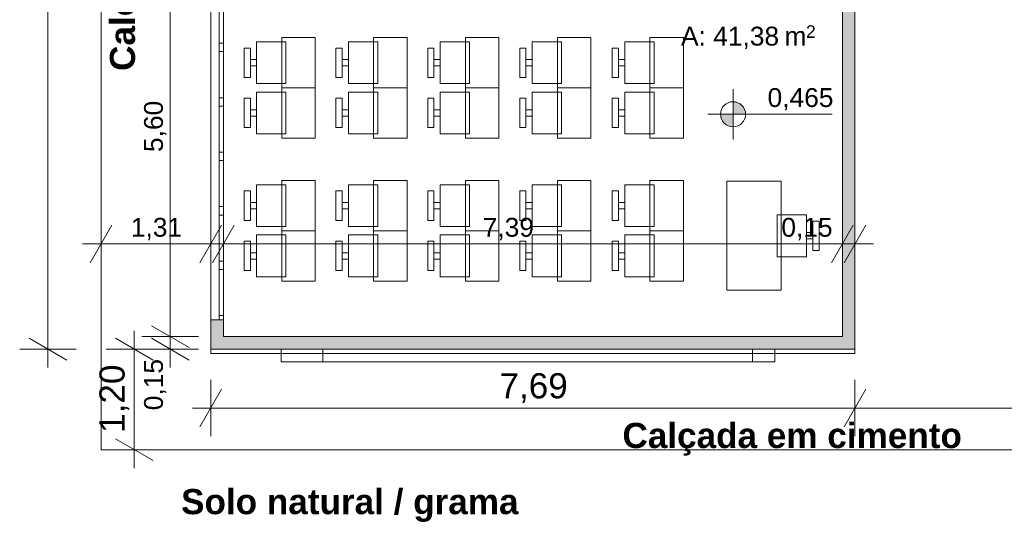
# Model space of a CAD drawing. Header units: millimetres. Extents: x 0 to 723, y 0 to 672.
# Tile 4 of 28: x 491 to 569, y 339 to 379. Entities that reach past the tile are written whole.
import ezdxf
from ezdxf.xclip import XClip

# ---------------------------------------------------------------- set-up
doc = ezdxf.new("R2010")
doc.units = ezdxf.units.MM
doc.header["$MEASUREMENT"] = 0
doc.header["$XCLIPFRAME"] = 0
doc.linetypes.add('Wipeout_Contour', pattern=[1000, 0, -1000])
for name, color, linetype in [('Anotação - Geral.2D', 7, 'Continuous'), ('Cotas - Geral.2D', 7, 'Continuous'), ('Desenho 2D - Geral.2D', 7, 'Continuous'), ('Interior - Mobiliário .ARQ', 7, 'Continuous'), ('Laje.ARQ', 7, 'Continuous'), ('Parede.ARQ', 7, 'Continuous'), ('Zonas.ARQ', 7, 'Continuous')]:
    doc.layers.add(name, color=color, linetype=linetype)
doc.styles.add('GENERATED_STYLE_1', font='txt')
doc.styles.add('GENERATED_STYLE_2', font='txt')

# ---------------------------------------------------------------- blocks, each defined once
blk = doc.blocks.new('Desenho_2_2', base_point=(-392.832, 470.64))
at = {"layer": 'Cotas - Geral.2D', "linetype": 'Continuous', "lineweight": 0}
for points in [[(547.807, 371.937), (548.807, 371.937), (548.731, 372.319), (548.514, 372.644), (548.19, 372.86), (547.807, 372.937)], [(547.807, 371.937), (546.807, 371.937), (546.883, 371.554), (547.1, 371.229), (547.424, 371.013), (547.807, 370.937)]]:
    blk.add_hatch(color=7, dxfattribs=at).paths.add_polyline_path(points)
at = {"layer": 'Parede.ARQ', "linetype": 'Continuous', "lineweight": 0}
for points in [[(556.511, 354.256), (557.511, 353.256), (557.511, 384.512), (556.511, 384.512)], [(506.244, 353.256), (507.244, 354.256), (507.244, 355.59), (506.244, 355.59)], [(506.244, 353.256), (557.511, 353.256), (556.511, 354.256), (507.244, 354.256)]]:
    blk.add_hatch(color=36, dxfattribs=at).paths.add_polyline_path(points)
at = {"layer": 'Cotas - Geral.2D', "color": 7, "linetype": 'Continuous', "lineweight": 0}
for p, q in [((493.286, 353.256), (493.286, 627.227)), ((503.013, 354.256), (503.013, 391.59)), ((547.807, 369.937), (547.807, 373.937)), ((545.807, 371.937), (555.686, 371.937)), ((497.511, 359.37), (497.511, 363.87)), ((506.244, 359.37), (506.244, 363.87)), ((507.244, 359.37), (507.244, 363.87)), ((556.511, 359.37), (556.511, 363.87)), ((557.511, 359.37), (557.511, 363.87)), ((498.377, 363.12), (496.645, 360.12)), ((505.378, 360.12), (507.11, 363.12)), ((508.11, 363.12), (506.378, 360.12)), ((555.645, 360.12), (557.377, 363.12)), ((558.377, 363.12), (556.645, 360.12)), ((496.044, 361.62), (497.511, 361.62)), ((497.511, 361.62), (506.244, 361.62)), ((505.777, 361.62), (507.244, 361.62)), ((506.244, 361.62), (507.711, 361.62)), ((507.244, 361.62), (556.511, 361.62)), ((556.511, 361.62), (557.511, 361.62)), ((557.511, 361.62), (558.978, 361.62)), ((501.513, 355.122), (504.513, 353.39)), ((500.157, 353.256), (500.157, 354.723)), ((505.263, 354.256), (500.763, 354.256)), ((503.013, 353.256), (503.013, 354.256)), ((491.786, 354.122), (494.786, 352.39)), ((501.657, 352.39), (498.657, 354.122)), ((501.513, 354.122), (504.513, 352.39)), ((495.536, 353.256), (491.036, 353.256)), ((493.286, 351.789), (493.286, 353.256)), ((502.407, 353.256), (497.907, 353.256)), ((500.157, 345.256), (500.157, 353.256)), ((505.263, 353.256), (500.763, 353.256)), ((503.013, 351.789), (503.013, 353.256)), ((506.244, 346.325), (506.244, 350.825)), ((557.511, 346.325), (557.511, 350.825)), ((557.511, 346.325), (557.511, 350.825)), ((507.11, 350.075), (505.378, 347.075)), ((556.645, 347.075), (558.377, 350.075)), ((558.377, 350.075), (556.645, 347.075)), ((504.777, 348.575), (506.244, 348.575)), ((506.244, 348.575), (557.511, 348.575)), ((556.044, 348.575), (557.511, 348.575)), ((557.511, 348.575), (558.978, 348.575)), ((557.511, 348.575), (620.852, 348.575)), ((498.657, 346.122), (501.657, 344.39)), ((502.407, 345.256), (497.907, 345.256)), ((500.157, 343.789), (500.157, 345.256))]:
    blk.add_line(p, q, dxfattribs=at)
blk.add_circle((547.807, 371.937), 1, dxfattribs=at)
at = {"layer": 'Desenho 2D - Geral.2D', "color": 7, "linetype": 'Continuous', "lineweight": 0}
for p in [(497.511, 632.561), (570.511, 345.256)]:
    blk.add_line(p, (497.511, 345.256), dxfattribs=at)
at = {"layer": 'Interior - Mobiliário .ARQ', "color": 7, "linetype": 'Continuous', "lineweight": 0}
for p, q in [((512.228, 377.707), (509.895, 377.707)), ((509.895, 377.707), (509.895, 374.374)), ((514.561, 378.04), (511.895, 378.04)), ((511.895, 378.04), (511.895, 374.04)), ((512.228, 374.374), (512.228, 377.707)), ((514.561, 374.04), (514.561, 378.04)), ((519.538, 377.707), (517.205, 377.707)), ((517.205, 377.707), (517.205, 374.374)), ((521.871, 378.04), (519.205, 378.04)), ((519.205, 378.04), (519.205, 374.04)), ((519.538, 374.374), (519.538, 377.707)), ((521.871, 374.04), (521.871, 378.04)), ((526.841, 377.707), (524.508, 377.707)), ((524.508, 377.707), (524.508, 374.374)), ((529.175, 378.04), (526.508, 378.04)), ((526.508, 378.04), (526.508, 374.04)), ((526.841, 374.374), (526.841, 377.707)), ((529.175, 374.04), (529.175, 378.04)), ((534.162, 377.707), (531.829, 377.707)), ((531.829, 377.707), (531.829, 374.374)), ((536.496, 378.04), (533.829, 378.04)), ((533.829, 378.04), (533.829, 374.04)), ((534.162, 374.374), (534.162, 377.707)), ((536.496, 374.04), (536.496, 378.04)), ((541.525, 377.707), (539.192, 377.707)), ((539.192, 377.707), (539.192, 374.374)), ((543.859, 378.04), (541.192, 378.04)), ((541.192, 378.04), (541.192, 374.04)), ((541.525, 374.374), (541.525, 377.707)), ((543.859, 374.04), (543.859, 378.04)), ((509.395, 377.207), (508.895, 377.207)), ((508.895, 377.207), (508.895, 374.874)), ((509.395, 374.874), (509.395, 377.207)), ((516.705, 377.207), (516.205, 377.207)), ((516.205, 377.207), (516.205, 374.874)), ((516.705, 374.874), (516.705, 377.207)), ((524.008, 377.207), (523.508, 377.207)), ((523.508, 377.207), (523.508, 374.874)), ((524.008, 374.874), (524.008, 377.207)), ((531.329, 377.207), (530.829, 377.207)), ((530.829, 377.207), (530.829, 374.874)), ((531.329, 374.874), (531.329, 377.207)), ((538.692, 377.207), (538.192, 377.207)), ((538.192, 377.207), (538.192, 374.874)), ((538.692, 374.874), (538.692, 377.207)), ((509.895, 376.29), (509.395, 376.29)), ((509.395, 376.29), (509.395, 375.79)), ((509.895, 375.79), (509.895, 376.29)), ((517.205, 376.29), (516.705, 376.29)), ((516.705, 376.29), (516.705, 375.79)), ((517.205, 375.79), (517.205, 376.29)), ((524.508, 376.29), (524.008, 376.29)), ((524.008, 376.29), (524.008, 375.79)), ((524.508, 375.79), (524.508, 376.29)), ((531.829, 376.29), (531.329, 376.29)), ((531.329, 376.29), (531.329, 375.79)), ((531.829, 375.79), (531.829, 376.29)), ((539.192, 376.29), (538.692, 376.29)), ((538.692, 376.29), (538.692, 375.79)), ((539.192, 375.79), (539.192, 376.29)), ((509.395, 375.79), (509.895, 375.79)), ((516.705, 375.79), (517.205, 375.79)), ((524.008, 375.79), (524.508, 375.79)), ((531.329, 375.79), (531.829, 375.79)), ((538.692, 375.79), (539.192, 375.79)), ((508.895, 374.874), (509.395, 374.874)), ((516.205, 374.874), (516.705, 374.874)), ((523.508, 374.874), (524.008, 374.874)), ((530.829, 374.874), (531.329, 374.874)), ((538.192, 374.874), (538.692, 374.874)), ((509.895, 374.374), (512.228, 374.374)), ((514.561, 374.04), (511.895, 374.04)), ((511.895, 374.04), (511.895, 370.04)), ((511.895, 374.04), (514.561, 374.04)), ((514.561, 370.04), (514.561, 374.04)), ((517.205, 374.374), (519.538, 374.374)), ((521.871, 374.04), (519.205, 374.04)), ((519.205, 374.04), (519.205, 370.04)), ((519.205, 374.04), (521.871, 374.04)), ((521.871, 370.04), (521.871, 374.04)), ((524.508, 374.374), (526.841, 374.374)), ((529.175, 374.04), (526.508, 374.04)), ((526.508, 374.04), (526.508, 370.04)), ((526.508, 374.04), (529.175, 374.04)), ((529.175, 370.04), (529.175, 374.04)), ((531.829, 374.374), (534.162, 374.374)), ((536.496, 374.04), (533.829, 374.04)), ((533.829, 374.04), (533.829, 370.04)), ((533.829, 374.04), (536.496, 374.04)), ((536.496, 370.04), (536.496, 374.04)), ((539.192, 374.374), (541.525, 374.374)), ((543.859, 374.04), (541.192, 374.04)), ((541.192, 374.04), (541.192, 370.04)), ((541.192, 374.04), (543.859, 374.04)), ((543.859, 370.04), (543.859, 374.04)), ((509.395, 373.207), (508.895, 373.207)), ((508.895, 373.207), (508.895, 370.874)), ((509.395, 370.874), (509.395, 373.207)), ((512.228, 373.707), (509.895, 373.707)), ((509.895, 373.707), (509.895, 370.374)), ((512.228, 370.374), (512.228, 373.707)), ((516.705, 373.207), (516.205, 373.207)), ((516.205, 373.207), (516.205, 370.874)), ((516.705, 370.874), (516.705, 373.207)), ((519.538, 373.707), (517.205, 373.707)), ((517.205, 373.707), (517.205, 370.374)), ((519.538, 370.374), (519.538, 373.707)), ((524.008, 373.207), (523.508, 373.207)), ((523.508, 373.207), (523.508, 370.874)), ((524.008, 370.874), (524.008, 373.207)), ((526.841, 373.707), (524.508, 373.707)), ((524.508, 373.707), (524.508, 370.374)), ((526.841, 370.374), (526.841, 373.707)), ((531.329, 373.207), (530.829, 373.207)), ((530.829, 373.207), (530.829, 370.874)), ((531.329, 370.874), (531.329, 373.207)), ((534.162, 373.707), (531.829, 373.707)), ((531.829, 373.707), (531.829, 370.374)), ((534.162, 370.374), (534.162, 373.707)), ((538.692, 373.207), (538.192, 373.207)), ((538.192, 373.207), (538.192, 370.874)), ((538.692, 370.874), (538.692, 373.207)), ((541.525, 373.707), (539.192, 373.707)), ((539.192, 373.707), (539.192, 370.374)), ((541.525, 370.374), (541.525, 373.707)), ((509.895, 372.29), (509.395, 372.29)), ((509.395, 372.29), (509.395, 371.79)), ((509.895, 371.79), (509.895, 372.29)), ((517.205, 372.29), (516.705, 372.29)), ((516.705, 372.29), (516.705, 371.79)), ((517.205, 371.79), (517.205, 372.29)), ((524.508, 372.29), (524.008, 372.29)), ((524.008, 372.29), (524.008, 371.79)), ((524.508, 371.79), (524.508, 372.29)), ((531.829, 372.29), (531.329, 372.29)), ((531.329, 372.29), (531.329, 371.79)), ((531.829, 371.79), (531.829, 372.29)), ((539.192, 372.29), (538.692, 372.29)), ((538.692, 372.29), (538.692, 371.79)), ((539.192, 371.79), (539.192, 372.29)), ((509.395, 371.79), (509.895, 371.79)), ((516.705, 371.79), (517.205, 371.79)), ((524.008, 371.79), (524.508, 371.79)), ((531.329, 371.79), (531.829, 371.79)), ((538.692, 371.79), (539.192, 371.79)), ((508.895, 370.874), (509.395, 370.874)), ((516.205, 370.874), (516.705, 370.874)), ((523.508, 370.874), (524.008, 370.874)), ((530.829, 370.874), (531.329, 370.874)), ((538.192, 370.874), (538.692, 370.874)), ((509.895, 370.374), (512.228, 370.374)), ((511.895, 370.04), (514.561, 370.04)), ((517.205, 370.374), (519.538, 370.374)), ((519.205, 370.04), (521.871, 370.04)), ((524.508, 370.374), (526.841, 370.374)), ((526.508, 370.04), (529.175, 370.04)), ((531.829, 370.374), (534.162, 370.374)), ((533.829, 370.04), (536.496, 370.04)), ((539.192, 370.374), (541.525, 370.374)), ((541.192, 370.04), (543.859, 370.04)), ((512.228, 366.336), (509.895, 366.336)), ((509.895, 366.336), (509.895, 363.002)), ((514.561, 366.669), (511.895, 366.669)), ((511.895, 366.669), (511.895, 362.669)), ((512.228, 363.002), (512.228, 366.336)), ((514.561, 362.669), (514.561, 366.669)), ((519.538, 366.336), (517.205, 366.336)), ((517.205, 366.336), (517.205, 363.002)), ((521.871, 366.669), (519.205, 366.669)), ((519.205, 366.669), (519.205, 362.669)), ((519.538, 363.002), (519.538, 366.336)), ((521.871, 362.669), (521.871, 366.669)), ((526.841, 366.336), (524.508, 366.336)), ((524.508, 366.336), (524.508, 363.002)), ((529.175, 366.669), (526.508, 366.669)), ((526.508, 366.669), (526.508, 362.669)), ((526.841, 363.002), (526.841, 366.336)), ((529.175, 362.669), (529.175, 366.669)), ((534.162, 366.336), (531.829, 366.336)), ((531.829, 366.336), (531.829, 363.002)), ((536.496, 366.669), (533.829, 366.669)), ((533.829, 366.669), (533.829, 362.669)), ((534.162, 363.002), (534.162, 366.336)), ((536.496, 362.669), (536.496, 366.669)), ((541.525, 366.336), (539.192, 366.336)), ((539.192, 366.336), (539.192, 363.002)), ((543.859, 366.669), (541.192, 366.669)), ((541.192, 366.669), (541.192, 362.669)), ((541.525, 363.002), (541.525, 366.336)), ((543.859, 362.669), (543.859, 366.669)), ((547.316, 366.607), (547.316, 357.94)), ((551.65, 366.607), (547.316, 366.607)), ((551.65, 357.94), (551.65, 366.607)), ((509.395, 365.836), (508.895, 365.836)), ((508.895, 365.836), (508.895, 363.502)), ((509.395, 363.502), (509.395, 365.836)), ((516.705, 365.836), (516.205, 365.836)), ((516.205, 365.836), (516.205, 363.502)), ((516.705, 363.502), (516.705, 365.836)), ((524.008, 365.836), (523.508, 365.836)), ((523.508, 365.836), (523.508, 363.502)), ((524.008, 363.502), (524.008, 365.836)), ((531.329, 365.836), (530.829, 365.836)), ((530.829, 365.836), (530.829, 363.502)), ((531.329, 363.502), (531.329, 365.836)), ((538.692, 365.836), (538.192, 365.836)), ((538.192, 365.836), (538.192, 363.502)), ((538.692, 363.502), (538.692, 365.836)), ((509.895, 364.919), (509.395, 364.919)), ((509.395, 364.919), (509.395, 364.419)), ((509.395, 364.419), (509.895, 364.419)), ((509.895, 364.419), (509.895, 364.919)), ((517.205, 364.919), (516.705, 364.919)), ((516.705, 364.919), (516.705, 364.419)), ((516.705, 364.419), (517.205, 364.419)), ((517.205, 364.419), (517.205, 364.919)), ((524.508, 364.919), (524.008, 364.919)), ((524.008, 364.919), (524.008, 364.419)), ((524.008, 364.419), (524.508, 364.419)), ((524.508, 364.419), (524.508, 364.919)), ((531.829, 364.919), (531.329, 364.919)), ((531.329, 364.919), (531.329, 364.419)), ((531.329, 364.419), (531.829, 364.419)), ((531.829, 364.419), (531.829, 364.919)), ((539.192, 364.919), (538.692, 364.919)), ((538.692, 364.919), (538.692, 364.419)), ((538.692, 364.419), (539.192, 364.419)), ((539.192, 364.419), (539.192, 364.919)), ((551.316, 363.94), (551.316, 360.607)), ((553.65, 363.94), (551.316, 363.94)), ((553.65, 360.607), (553.65, 363.94)), ((508.895, 363.502), (509.395, 363.502)), ((509.895, 363.002), (512.228, 363.002)), ((516.205, 363.502), (516.705, 363.502)), ((517.205, 363.002), (519.538, 363.002)), ((523.508, 363.502), (524.008, 363.502)), ((524.508, 363.002), (526.841, 363.002)), ((530.829, 363.502), (531.329, 363.502)), ((531.829, 363.002), (534.162, 363.002)), ((538.192, 363.502), (538.692, 363.502)), ((539.192, 363.002), (541.525, 363.002)), ((554.65, 363.44), (554.15, 363.44)), ((554.15, 363.44), (554.15, 361.107)), ((554.65, 361.107), (554.65, 363.44)), ((512.228, 362.336), (509.895, 362.336)), ((509.895, 362.336), (509.895, 359.002)), ((514.561, 362.669), (511.895, 362.669)), ((511.895, 362.669), (511.895, 358.669)), ((511.895, 362.669), (514.561, 362.669)), ((512.228, 359.002), (512.228, 362.336)), ((514.561, 358.669), (514.561, 362.669)), ((519.538, 362.336), (517.205, 362.336)), ((517.205, 362.336), (517.205, 359.002)), ((521.871, 362.669), (519.205, 362.669)), ((519.205, 362.669), (519.205, 358.669)), ((519.205, 362.669), (521.871, 362.669)), ((519.538, 359.002), (519.538, 362.336)), ((521.871, 358.669), (521.871, 362.669)), ((526.841, 362.336), (524.508, 362.336)), ((524.508, 362.336), (524.508, 359.002)), ((529.175, 362.669), (526.508, 362.669)), ((526.508, 362.669), (526.508, 358.669)), ((526.508, 362.669), (529.175, 362.669)), ((526.841, 359.002), (526.841, 362.336)), ((529.175, 358.669), (529.175, 362.669)), ((534.162, 362.336), (531.829, 362.336)), ((531.829, 362.336), (531.829, 359.002)), ((536.496, 362.669), (533.829, 362.669)), ((533.829, 362.669), (533.829, 358.669)), ((533.829, 362.669), (536.496, 362.669)), ((534.162, 359.002), (534.162, 362.336)), ((536.496, 358.669), (536.496, 362.669)), ((541.525, 362.336), (539.192, 362.336)), ((539.192, 362.336), (539.192, 359.002)), ((543.859, 362.669), (541.192, 362.669)), ((541.192, 362.669), (541.192, 358.669)), ((541.192, 362.669), (543.859, 362.669)), ((541.525, 359.002), (541.525, 362.336)), ((543.859, 358.669), (543.859, 362.669)), ((554.15, 362.524), (553.65, 362.524)), ((553.65, 362.524), (553.65, 362.024)), ((554.15, 362.024), (554.15, 362.524)), ((509.395, 361.836), (508.895, 361.836)), ((508.895, 361.836), (508.895, 359.502)), ((509.395, 359.502), (509.395, 361.836)), ((516.705, 361.836), (516.205, 361.836)), ((516.205, 361.836), (516.205, 359.502)), ((516.705, 359.502), (516.705, 361.836)), ((524.008, 361.836), (523.508, 361.836)), ((523.508, 361.836), (523.508, 359.502)), ((524.008, 359.502), (524.008, 361.836)), ((531.329, 361.836), (530.829, 361.836)), ((530.829, 361.836), (530.829, 359.502)), ((531.329, 359.502), (531.329, 361.836)), ((538.692, 361.836), (538.192, 361.836)), ((538.192, 361.836), (538.192, 359.502)), ((538.692, 359.502), (538.692, 361.836)), ((553.65, 362.024), (554.15, 362.024)), ((509.895, 360.919), (509.395, 360.919)), ((509.395, 360.919), (509.395, 360.419)), ((509.895, 360.419), (509.895, 360.919)), ((517.205, 360.919), (516.705, 360.919)), ((516.705, 360.919), (516.705, 360.419)), ((517.205, 360.419), (517.205, 360.919)), ((524.508, 360.919), (524.008, 360.919)), ((524.008, 360.919), (524.008, 360.419)), ((524.508, 360.419), (524.508, 360.919)), ((531.829, 360.919), (531.329, 360.919)), ((531.329, 360.919), (531.329, 360.419)), ((531.829, 360.419), (531.829, 360.919)), ((539.192, 360.919), (538.692, 360.919)), ((538.692, 360.919), (538.692, 360.419)), ((539.192, 360.419), (539.192, 360.919)), ((551.316, 360.607), (553.65, 360.607)), ((554.15, 361.107), (554.65, 361.107)), ((509.395, 360.419), (509.895, 360.419)), ((516.705, 360.419), (517.205, 360.419)), ((524.008, 360.419), (524.508, 360.419)), ((531.329, 360.419), (531.829, 360.419)), ((538.692, 360.419), (539.192, 360.419)), ((508.895, 359.502), (509.395, 359.502)), ((509.895, 359.002), (512.228, 359.002)), ((516.205, 359.502), (516.705, 359.502)), ((517.205, 359.002), (519.538, 359.002)), ((523.508, 359.502), (524.008, 359.502)), ((524.508, 359.002), (526.841, 359.002)), ((530.829, 359.502), (531.329, 359.502)), ((531.829, 359.002), (534.162, 359.002)), ((538.192, 359.502), (538.692, 359.502)), ((539.192, 359.002), (541.525, 359.002)), ((511.895, 358.669), (514.561, 358.669)), ((519.205, 358.669), (521.871, 358.669)), ((526.508, 358.669), (529.175, 358.669)), ((533.829, 358.669), (536.496, 358.669)), ((541.192, 358.669), (543.859, 358.669)), ((547.316, 357.94), (551.65, 357.94)), ((511.847, 352.256), (551.131, 352.256)), ((515.171, 352.256), (549.366, 352.256))]:
    blk.add_line(p, q, dxfattribs=at)
at = {"layer": 'Laje.ARQ', "color": 83, "linetype": 'Continuous', "lineweight": 0, "flags": 128}
blk.add_lwpolyline([(507.244, 354.256), (556.511, 354.256), (556.511, 391.59), (507.244, 391.59)], close=True, dxfattribs=at)
at = {"layer": 'Parede.ARQ', "color": 7, "linetype": 'Continuous', "lineweight": 0}
for p, q in [((506.244, 390.256), (506.244, 355.59)), ((507.244, 390.256), (507.244, 355.59)), ((506.911, 377.59), (506.911, 381.256)), ((507.244, 381.256), (507.244, 377.59)), ((506.911, 377.256), (506.911, 377.59)), ((506.911, 377.59), (507.244, 377.59)), ((506.911, 376.923), (506.911, 377.256)), ((507.244, 376.923), (506.911, 376.923)), ((506.911, 373.256), (506.911, 376.923)), ((507.244, 377.59), (507.244, 377.256)), ((507.244, 377.256), (507.244, 376.923)), ((507.244, 376.923), (507.244, 373.256)), ((506.911, 372.923), (506.911, 373.256)), ((506.911, 373.256), (507.244, 373.256)), ((507.244, 373.256), (507.244, 372.923)), ((506.911, 372.59), (506.911, 372.923)), ((507.244, 372.59), (506.911, 372.59)), ((506.911, 368.923), (506.911, 372.59)), ((507.244, 372.923), (507.244, 372.59)), ((507.244, 372.59), (507.244, 368.923)), ((506.911, 368.59), (506.911, 368.923)), ((506.911, 368.923), (507.244, 368.923)), ((506.911, 368.256), (506.911, 368.59)), ((507.244, 368.923), (507.244, 368.59)), ((507.244, 368.59), (507.244, 368.256)), ((507.244, 368.256), (506.911, 368.256)), ((506.911, 364.59), (506.911, 368.256)), ((507.244, 368.256), (507.244, 364.59)), ((506.911, 364.256), (506.911, 364.59)), ((506.911, 364.59), (507.244, 364.59)), ((507.244, 364.59), (507.244, 364.256)), ((506.911, 363.923), (506.911, 364.256)), ((507.244, 363.923), (506.911, 363.923)), ((506.911, 360.256), (506.911, 363.923)), ((507.244, 364.256), (507.244, 363.923)), ((507.244, 363.923), (507.244, 360.256)), ((506.911, 359.923), (506.911, 360.256)), ((506.911, 360.256), (507.244, 360.256)), ((506.911, 359.59), (506.911, 359.923)), ((507.244, 360.256), (507.244, 359.923)), ((507.244, 359.923), (507.244, 359.59)), ((507.244, 359.59), (506.911, 359.59)), ((506.911, 355.923), (506.911, 359.59)), ((507.244, 359.59), (507.244, 355.923)), ((506.911, 355.59), (506.911, 355.923)), ((506.911, 355.923), (507.244, 355.923)), ((507.244, 355.923), (507.244, 355.59)), ((506.911, 355.59), (506.244, 355.59)), ((507.244, 355.59), (506.911, 355.59)), ((507.244, 355.59), (506.911, 355.59))]:
    blk.add_line(p, q, dxfattribs=at)
at = {"layer": 'Parede.ARQ', "color": 7, "linetype": 'Continuous', "lineweight": 0, "flags": 128}
for points in [[(556.511, 384.512), (556.511, 354.256)], [(557.511, 353.256), (557.511, 384.512)], [(506.244, 355.59), (506.244, 353.256)], [(507.244, 354.256), (507.244, 355.59)], [(556.511, 354.256), (507.244, 354.256)], [(506.244, 353.256), (557.511, 353.256)]]:
    blk.add_lwpolyline(points, dxfattribs=at)
at = {"layer": 'Zonas.ARQ', "color": 7, "linetype": 'Continuous', "lineweight": 0}
for p, q in [((506.911, 355.59), (506.244, 355.59)), ((507.244, 355.59), (506.911, 355.59))]:
    blk.add_line(p, q, dxfattribs=at)
at = {"layer": 'Anotação - Geral.2D', "color": 7, "linetype": 'Continuous', "lineweight": 0, "insert": (498.212, 388.891), "char_height": 2, "attachment_point": 2, "rotation": 90, "style": 'GENERATED_STYLE_2'}
blk.add_mtext('\\A1;{\\pqc;\\fArial|b1|i0|c0|p38;Calçada em cimento}', dxfattribs=at)
at = {"layer": 'Anotação - Geral.2D', "color": 7, "linetype": 'Continuous', "lineweight": 0, "char_height": 2, "attachment_point": 2, "style": 'GENERATED_STYLE_2'}
for s, insert in [('\\A1;{\\pqc;\\fArial|b1|i0|c0|p38;Calçada em cimento}', (552.514, 347.394)), ('\\A1;{\\pqc;\\fArial|b1|i0|c0|p38;Solo natural / grama}', (517.309, 342.133))]:
    blk.add_mtext(s, dxfattribs=dict(at, insert=insert))
at = {"layer": 'Cotas - Geral.2D', "color": 7, "linetype": 'Continuous', "lineweight": 0, "attachment_point": 7, "style": 'GENERATED_STYLE_1'}
for s, insert, char_height, width in [('\\A1;{\\pql;\\fArial|b0|i0|c0|p38;0,465}', (550.557, 372.237), 1.5, 5.12915), ('\\A1;{\\pql;\\fArial|b0|i0|c0|p38;1,31}', (499.882, 361.92), 1.5, 3.99087), ('\\A1;{\\pql;\\fArial|b0|i0|c0|p38;7,39}', (527.887, 361.92), 1.5, 3.99087), ('\\A1;{\\pql;\\fArial|b0|i0|c0|p38;0,15}', (551.653, 361.92), 1.5, 3.99087), ('\\A1;{\\pql;\\fArial|b0|i0|c0|p38;7,69}', (529.217, 348.975), 2, 5.32116)]:
    blk.add_mtext(s, dxfattribs=dict(at, insert=insert, char_height=char_height, width=width))
at = {"layer": 'Cotas - Geral.2D', "color": 7, "linetype": 'Continuous', "lineweight": 0, "attachment_point": 7, "rotation": 90, "style": 'GENERATED_STYLE_1'}
for s, insert, char_height, width in [('\\A1;{\\pql;\\fArial|b0|i0|c0|p38;5,60}', (502.713, 368.932), 1.5, 3.99087), ('\\A1;{\\pql;\\fArial|b0|i0|c0|p38;1,20}', (499.757, 346.596), 2, 5.32116), ('\\A1;{\\pql;\\fArial|b0|i0|c0|p38;0,15}', (502.713, 348.398), 1.5, 3.99087)]:
    blk.add_mtext(s, dxfattribs=dict(at, insert=insert, char_height=char_height, width=width))
at = {"layer": 'Zonas.ARQ', "color": 7, "linetype": 'Continuous', "lineweight": 0, "attachment_point": 1, "style": 'GENERATED_STYLE_1'}
for s, insert, char_height in [('\\A1;{\\pql;\\fArial|b0|i0|c0|p38;A: 41,38}', (543.668, 378.9), 1.5), ('\\A1;{\\pql;\\fArial|b0|i0|c0|p38;2}', (553.611, 379.014), 1), ('\\A1;{\\pql;\\fArial|b0|i0|c0|p38; m}', (551.321, 378.9), 1.5)]:
    blk.add_mtext(s, dxfattribs=dict(at, insert=insert, char_height=char_height))
at = {"color": 254, "linetype": 'Wipeout_Contour', "lineweight": 0, "ltscale": 2554.230413}
blk.add_wipeout([(506.244, 352.923), (557.511, 352.923), (557.511, 353.256), (506.244, 353.256)], dxfattribs=at).dxf.layer = 'Parede.ARQ'
at = {"layer": 'Parede.ARQ', "color": 8, "linetype": 'Continuous', "lineweight": 0, "flags": 128}
for points in [[(557.511, 353.256), (506.244, 353.256)], [(506.244, 353.256), (506.244, 352.923)], [(506.244, 352.923), (557.511, 352.923)], [(557.511, 352.923), (557.511, 353.256)]]:
    blk.add_lwpolyline(points, dxfattribs=at)
at = {"color": 254, "linetype": 'Wipeout_Contour', "lineweight": 0, "ltscale": 2554.230413}
blk.add_wipeout([(506.244, 352.923), (557.511, 352.923), (557.511, 353.256), (506.244, 353.256)], dxfattribs=at).dxf.layer = 'Parede.ARQ'
at = {"layer": 'Interior - Mobiliário .ARQ', "color": 7, "linetype": 'Continuous', "lineweight": 0}
for p, q in [((511.847, 353.256), (511.847, 352.256)), ((551.131, 353.256), (511.847, 353.256)), ((551.131, 353.256), (511.847, 353.256)), ((515.171, 353.256), (515.171, 352.256)), ((549.366, 353.256), (515.171, 353.256)), ((549.366, 353.256), (515.171, 353.256)), ((549.366, 352.256), (549.366, 353.256)), ((549.366, 353.256), (549.366, 352.256)), ((551.131, 352.256), (551.131, 353.256)), ((551.131, 353.256), (551.131, 352.256))]:
    blk.add_line(p, q, dxfattribs=at)
for p in [(549.366, 353.256), (551.131, 353.256)]:
    blk.add_point(p, dxfattribs=at)
at = {"layer": 'Parede.ARQ', "color": 8, "linetype": 'Continuous', "lineweight": 0, "flags": 128}
for points in [[(557.511, 353.256), (506.244, 353.256)], [(506.244, 353.256), (506.244, 352.923)], [(506.244, 352.923), (557.511, 352.923)], [(557.511, 352.923), (557.511, 353.256)]]:
    blk.add_lwpolyline(points, dxfattribs=at)

msp = doc.modelspace()

# ---------------------------------------------------------------- block references
at = {"color": 7, "linetype": 'Continuous', "lineweight": 0}
ref = msp.add_blockref('Desenho_2_2', (-392.832, 470.64), dxfattribs=at)
XClip(ref).set_block_clipping_path([(481.2565355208, 323.9834960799), (703.3929709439, 655.0257970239)])

doc.saveas('drawing.dxf')
